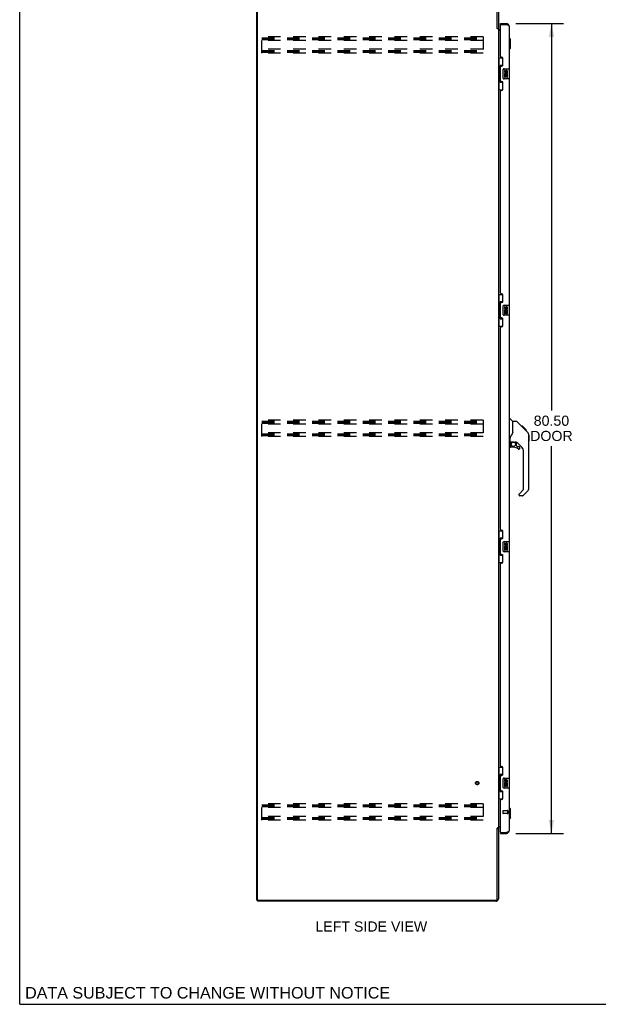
# Model space of a CAD drawing. Header units: inches. Extents: x 0 to 229, y 0 to 148.
# Tile 1 of 11: x 0 to 58, y 0 to 98. Entities that reach past the tile are written whole.
import ezdxf

# ---------------------------------------------------------------- set-up
doc = ezdxf.new("R2010")
doc.units = ezdxf.units.IN
doc.header["$LTSCALE"] = 12.573106
doc.header["$MEASUREMENT"] = 0
doc.linetypes.add('HIDDEN', pattern=[0.2, 0.1, -0.1])
doc.layers.get('0').update_dxf_attribs({"linetype": 'CONTINUOUS'})
for name, color, linetype in [('02___PRT_ALL_AXES', 7, 'CONTINUOUS'), ('DEFAULT_2', 8, 'HIDDEN'), ('DIMENSIONS', 7, 'CONTINUOUS')]:
    doc.layers.add(name, color=color, linetype=linetype)
doc.styles.get("Standard").update_dxf_attribs({"font": 'arial.ttf'})
doc.dimstyles.new('DIMSTYLE_2', dxfattribs={"dimtxt": 1.008538, "dimasz": 1.344717, "dimexe": 0.09, "dimexo": 0.07, "dimgap": 0.0375, "dimtad": 0, "dimtih": 1, "dimtoh": 1, "dimzin": 4, "dimdsep": 46, "dimtxsty": 'Standard', "dimblk": '_FILLED', "dimblk1": '_FILLED', "dimblk2": '_FILLED', "dimcen": 0.09, "dimazin": 1, "dimtfac": 1, "dimtdec": 3, "dimtofl": 0, "dimtmove": 0, "dimatfit": 3, "dimldrblk": '_FILLED', "dimfxl": 1, "dimtolj": 1, "dimtzin": 4, "dimarcsym": 0})

# ---------------------------------------------------------------- blocks, each defined once
blk = doc.blocks.new('_FILLED')
at = {"color": 0, "linetype": 'ByBlock'}
blk.add_solid([(0, 0), (-1, 0.2), (-1, -0.2)], dxfattribs=at)
blk = doc.blocks.new('*D2')
at = {"layer": 'DIMENSIONS', "color": 2, "linetype": 'Continuous'}
for p, q in [((49.33, 97.49), (54.063, 97.49)), ((52.853, 97.49), (52.853, 59.019)), ((52.853, 16.99), (52.853, 55.489)), ((49.33, 16.99), (54.063, 16.99))]:
    blk.add_line(p, q, dxfattribs=at)
at = {"layer": 'DIMENSIONS', "color": 2, "linetype": 'Continuous', "xscale": 1.3447171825, "yscale": 1.3447171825, "zscale": 1.3447171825}
for p, rotation in [((52.853, 97.49), 90), ((52.853, 16.99), 270)]:
    blk.add_blockref('_FILLED', p, dxfattribs=dict(at, rotation=rotation))
at = {"layer": 'DIMENSIONS', "color": 2, "linetype": 'Continuous', "insert": (52.853, 58.515), "char_height": 1.0085, "width": 4.22161, "attachment_point": 2, "line_spacing_factor": 0.9}
blk.add_mtext('80.50\\PDOOR', dxfattribs=at)

msp = doc.modelspace()

# ---------------------------------------------------------------- linework, layer by layer
at = {"color": 7, "linetype": 'Continuous'}
for p, q in [((0, 0), (0, 147.919)), ((47.473, 96.999), (47.577, 96.999)), ((47.781, 97.386), (47.781, 97.49)), ((47.801, 97.386), (47.781, 97.386)), ((48.389, 97.49), (48.389, 97.386)), ((48.674, 96.041), (48.635, 96.041)), ((48.674, 94.939), (48.674, 96.041)), ((48.793, 95.923), (48.674, 96.041)), ((48.793, 95.057), (48.793, 95.923)), ((48.674, 94.939), (48.635, 94.939)), ((48.793, 95.057), (48.674, 94.939)), ((47.577, 94.065), (48.018, 94.065)), ((47.616, 94.065), (47.616, 93.04)), ((47.981, 94.065), (47.981, 93.285)), ((47.594, 93.04), (47.594, 91.94)), ((47.594, 93.04), (47.717, 93.04)), ((47.717, 93.07), (47.717, 93.091)), ((47.717, 91.94), (47.717, 93.04)), ((47.754, 93.33), (47.754, 91.65)), ((47.981, 93.33), (47.754, 93.33)), ((48.14, 92.99), (48.68, 92.99)), ((48.04, 92.09), (48.04, 92.89)), ((48.695, 92.005), (48.695, 92.975)), ((47.594, 91.94), (47.717, 91.94)), ((47.616, 91.94), (47.616, 90.915)), ((47.717, 91.889), (47.717, 91.91)), ((47.754, 91.65), (47.981, 91.65)), ((47.981, 91.695), (47.981, 90.915)), ((48.68, 91.99), (48.14, 91.99)), ((47.577, 90.915), (48.018, 90.915)), ((47.577, 70.565), (48.018, 70.565)), ((47.616, 70.565), (47.616, 69.54)), ((47.981, 70.565), (47.981, 69.785)), ((47.594, 69.54), (47.594, 68.44)), ((47.594, 69.54), (47.717, 69.54)), ((47.717, 69.57), (47.717, 69.591)), ((47.717, 68.44), (47.717, 69.54)), ((47.754, 69.83), (47.754, 68.15)), ((47.981, 69.83), (47.754, 69.83)), ((48.14, 69.49), (48.68, 69.49)), ((48.04, 68.59), (48.04, 69.39)), ((48.695, 68.505), (48.695, 69.475)), ((47.594, 68.44), (47.717, 68.44)), ((47.616, 68.44), (47.616, 67.415)), ((47.717, 68.389), (47.717, 68.41)), ((47.754, 68.15), (47.981, 68.15)), ((47.981, 68.195), (47.981, 67.415)), ((48.68, 68.49), (48.14, 68.49)), ((47.577, 67.415), (48.018, 67.415)), ((48.635, 58.244), (48.698, 58.244)), ((49.023, 57.935), (48.725, 58.232)), ((49.39, 57.929), (49.029, 57.929)), ((49.029, 56.824), (49.029, 57.929)), ((50.211, 57.141), (49.446, 57.906)), ((49.967, 57.451), (49.9, 57.451)), ((49.974, 57.444), (49.907, 57.444)), ((49.984, 57.434), (49.917, 57.434)), ((49.99, 57.428), (49.924, 57.428)), ((49.998, 57.42), (49.932, 57.42)), ((50.018, 57.4), (49.951, 57.4)), ((49.967, 57.451), (50.294, 57.124)), ((50.041, 57.377), (49.974, 57.377)), ((50.064, 57.354), (49.997, 57.354)), ((50.088, 57.33), (50.021, 57.33)), ((50.112, 57.307), (50.045, 57.307)), ((50.135, 57.283), (50.068, 57.283)), ((50.157, 57.261), (50.091, 57.261)), ((50.178, 57.241), (50.111, 57.241)), ((50.195, 57.223), (50.128, 57.223)), ((50.208, 57.21), (50.141, 57.21)), ((50.212, 57.206), (50.145, 57.206)), ((50.214, 57.204), (50.147, 57.204)), ((50.215, 57.203), (50.148, 57.203)), ((50.215, 57.203), (50.149, 57.203)), ((50.197, 57.153), (50.149, 57.202)), ((50.218, 57.2), (50.151, 57.2)), ((50.222, 57.196), (50.155, 57.196)), ((50.228, 57.19), (50.161, 57.19)), ((50.242, 57.176), (50.175, 57.176)), ((50.257, 57.161), (50.19, 57.161)), ((50.21, 57.14), (50.197, 57.153)), ((50.264, 57.154), (50.198, 57.154)), ((50.271, 57.147), (50.205, 57.147)), ((50.21, 57.14), (50.489, 56.862)), ((50.283, 57.135), (50.217, 57.135)), ((50.289, 57.129), (50.222, 57.129)), ((50.292, 57.126), (50.225, 57.126)), ((50.293, 57.125), (50.227, 57.125)), ((50.294, 57.124), (50.227, 57.124)), ((50.294, 57.124), (50.227, 57.124)), ((50.383, 57.036), (50.294, 57.124)), ((50.312, 57.04), (50.378, 57.04)), ((50.38, 57.038), (50.313, 57.038)), ((50.383, 57.036), (50.316, 57.036)), ((48.714, 55.862), (48.635, 55.862)), ((48.753, 55.901), (48.753, 56.308)), ((48.773, 55.903), (49.068, 55.903)), ((48.811, 55.823), (48.891, 55.903)), ((48.825, 55.809), (48.819, 55.816)), ((49.068, 55.903), (49.075, 55.903)), ((49.341, 55.862), (49.253, 55.862)), ((49.383, 55.53), (49.383, 55.857)), ((49.919, 55.366), (49.417, 55.867)), ((50.603, 56.607), (50.603, 56.613)), ((50.604, 51.301), (50.604, 56.585)), ((50.615, 56.589), (50.615, 56.002)), ((48.753, 55.684), (48.753, 55.447)), ((49.068, 55.368), (48.832, 55.368)), ((49.387, 55.522), (49.458, 55.45)), ((49.467, 55.447), (49.619, 55.447)), ((49.698, 55.249), (49.698, 55.368)), ((50.092, 51.215), (50.092, 54.948)), ((49.633, 50.724), (50.069, 51.159)), ((50.488, 51.022), (50.036, 50.57)), ((49.619, 50.69), (49.619, 50.626)), ((49.98, 50.547), (49.698, 50.547)), ((47.577, 47.065), (48.018, 47.065)), ((47.616, 47.065), (47.616, 46.04)), ((47.981, 47.065), (47.981, 46.285)), ((47.594, 46.04), (47.717, 46.04)), ((47.594, 46.04), (47.594, 44.94)), ((47.717, 46.07), (47.717, 46.091)), ((47.717, 44.94), (47.717, 46.04)), ((47.981, 46.33), (47.754, 46.33)), ((47.754, 46.33), (47.754, 44.65)), ((48.04, 45.09), (48.04, 45.89)), ((48.14, 45.99), (48.68, 45.99)), ((48.695, 45.005), (48.695, 45.975)), ((47.594, 44.94), (47.717, 44.94)), ((47.616, 44.94), (47.616, 43.915)), ((47.717, 44.889), (47.717, 44.91)), ((47.754, 44.65), (47.981, 44.65)), ((47.981, 44.695), (47.981, 43.915)), ((48.68, 44.99), (48.14, 44.99)), ((47.577, 43.915), (48.018, 43.915)), ((47.577, 23.565), (48.018, 23.565)), ((47.616, 23.565), (47.616, 22.54)), ((47.981, 23.565), (47.981, 22.785)), ((47.594, 22.54), (47.717, 22.54)), ((47.594, 22.54), (47.594, 21.44)), ((47.717, 22.57), (47.717, 22.591)), ((47.717, 21.44), (47.717, 22.54)), ((47.981, 22.83), (47.754, 22.83)), ((47.754, 22.83), (47.754, 21.15)), ((48.04, 21.59), (48.04, 22.39)), ((48.14, 22.49), (48.68, 22.49)), ((48.695, 21.505), (48.695, 22.475)), ((47.594, 21.44), (47.717, 21.44)), ((47.616, 21.44), (47.616, 20.415)), ((47.717, 21.389), (47.717, 21.41)), ((47.754, 21.15), (47.981, 21.15)), ((47.981, 21.195), (47.981, 20.415)), ((48.68, 21.49), (48.14, 21.49)), ((47.577, 20.415), (48.018, 20.415)), ((48.674, 19.541), (48.635, 19.541)), ((48.793, 19.423), (48.674, 19.541)), ((48.674, 18.439), (48.674, 19.541)), ((48.793, 18.557), (48.793, 19.423)), ((48.674, 18.439), (48.635, 18.439)), ((48.793, 18.557), (48.674, 18.439)), ((47.473, 17.48), (47.577, 17.48)), ((47.781, 17.094), (47.801, 17.094)), ((47.781, 17.094), (47.781, 16.99)), ((48.389, 16.99), (48.389, 17.094)), ((23.577, 10.344), (23.68, 10.344)), ((23.629, 10.344), (23.629, 10.24)), ((0, 0), (228.602, 0))]:
    msp.add_line(p, q, dxfattribs=at)
at = {"color": 3, "linetype": 'Continuous'}
for p, q in [((23.577, 10.344), (23.577, 100.136)), ((23.629, 10.406), (23.629, 100.073)), ((47.473, 96.988), (47.473, 100.032)), ((47.577, 99.993), (47.577, 96.986)), ((47.487, 96.966), (47.484, 96.97)), ((47.577, 96.947), (47.503, 96.947)), ((47.577, 96.947), (47.577, 17.532)), ((47.781, 97.49), (48.389, 97.49)), ((47.781, 94.197), (47.781, 97.366)), ((47.801, 97.386), (48.389, 97.386)), ((48.635, 97.243), (48.635, 92.99)), ((47.781, 96.792), (47.577, 96.792)), ((47.72, 96.844), (47.781, 96.844)), ((47.901, 94.137), (47.841, 94.137)), ((48.031, 93.387), (48.031, 94.007)), ((47.781, 91.782), (47.781, 93.197)), ((47.841, 93.257), (47.901, 93.257)), ((47.901, 91.722), (47.841, 91.722)), ((48.031, 90.972), (48.031, 91.592)), ((48.635, 91.99), (48.635, 69.49)), ((47.781, 70.697), (47.781, 90.782)), ((47.841, 90.842), (47.901, 90.842)), ((47.901, 70.637), (47.841, 70.637)), ((48.031, 69.887), (48.031, 70.507)), ((47.781, 68.282), (47.781, 69.697)), ((47.841, 69.757), (47.901, 69.757)), ((47.901, 68.222), (47.841, 68.222)), ((48.031, 67.472), (48.031, 68.092)), ((48.635, 68.49), (48.635, 45.99)), ((47.781, 47.197), (47.781, 67.282)), ((47.841, 67.342), (47.901, 67.342)), ((47.901, 47.137), (47.841, 47.137)), ((48.031, 46.387), (48.031, 47.007)), ((47.781, 44.782), (47.781, 46.197)), ((47.841, 46.257), (47.901, 46.257)), ((47.901, 44.722), (47.841, 44.722)), ((48.031, 43.972), (48.031, 44.592)), ((48.635, 44.99), (48.635, 22.49)), ((47.781, 23.697), (47.781, 43.782)), ((47.841, 43.842), (47.901, 43.842)), ((47.901, 23.637), (47.841, 23.637)), ((48.031, 22.887), (48.031, 23.507)), ((47.781, 21.282), (47.781, 22.697)), ((47.841, 22.757), (47.901, 22.757)), ((47.901, 21.222), (47.841, 21.222)), ((48.031, 20.472), (48.031, 21.092)), ((48.635, 21.49), (48.635, 17.236)), ((47.781, 17.114), (47.781, 20.282)), ((47.841, 20.342), (47.901, 20.342)), ((47.577, 17.688), (47.781, 17.688)), ((47.781, 17.636), (47.72, 17.636)), ((47.473, 10.448), (47.473, 17.492)), ((47.577, 17.532), (47.503, 17.532)), ((47.577, 17.493), (47.577, 10.486)), ((47.781, 16.99), (48.389, 16.99)), ((47.801, 17.094), (48.389, 17.094)), ((47.331, 10.24), (23.629, 10.24)), ((23.692, 10.344), (47.369, 10.344))]:
    msp.add_line(p, q, dxfattribs=at)
for points in [[(47.484, 96.97), (47.484, 96.972), (47.483, 96.973), (47.482, 96.975), (47.481, 96.977), (47.48, 96.978), (47.478, 96.98), (47.477, 96.982), (47.476, 96.984), (47.475, 96.986), (47.473, 96.988)], [(47.503, 96.947), (47.501, 96.949), (47.499, 96.95), (47.497, 96.952), (47.496, 96.953), (47.494, 96.955), (47.493, 96.956), (47.492, 96.958), (47.491, 96.959), (47.49, 96.961), (47.489, 96.962), (47.488, 96.963), (47.487, 96.965), (47.487, 96.966)], [(48.635, 97.243), (48.635, 97.249), (48.633, 97.255), (48.63, 97.261), (48.627, 97.267), (48.622, 97.273), (48.616, 97.279), (48.61, 97.285), (48.602, 97.291), (48.594, 97.297), (48.584, 97.303), (48.574, 97.309), (48.563, 97.315), (48.551, 97.32), (48.539, 97.326), (48.526, 97.332), (48.512, 97.338), (48.498, 97.344), (48.483, 97.35), (48.468, 97.356), (48.452, 97.362), (48.437, 97.368), (48.421, 97.374), (48.405, 97.38), (48.389, 97.386)], [(47.487, 17.514), (47.484, 17.51), (47.484, 17.508), (47.483, 17.506), (47.482, 17.505), (47.481, 17.503), (47.48, 17.501), (47.478, 17.499), (47.477, 17.498), (47.476, 17.496), (47.475, 17.494), (47.473, 17.492)], [(47.503, 17.532), (47.501, 17.531), (47.499, 17.529), (47.497, 17.528), (47.496, 17.526), (47.494, 17.525), (47.493, 17.523), (47.492, 17.522), (47.491, 17.52), (47.49, 17.519), (47.489, 17.518), (47.488, 17.516), (47.487, 17.515), (47.487, 17.514)], [(48.389, 17.094), (48.405, 17.1), (48.421, 17.106), (48.437, 17.112), (48.452, 17.118), (48.468, 17.123), (48.483, 17.129), (48.498, 17.135), (48.512, 17.141), (48.526, 17.147), (48.539, 17.153), (48.551, 17.159), (48.563, 17.165), (48.574, 17.171), (48.584, 17.177), (48.594, 17.183), (48.602, 17.189), (48.61, 17.195), (48.616, 17.201), (48.622, 17.207), (48.627, 17.213), (48.63, 17.218), (48.633, 17.224), (48.635, 17.23), (48.635, 17.236)]]:
    msp.add_lwpolyline(points, dxfattribs=at)
at = {"color": 7, "linetype": 'Continuous'}
for points in [[(47.754, 93.306), (47.754, 93.303), (47.755, 93.299), (47.756, 93.295), (47.757, 93.291), (47.759, 93.286), (47.761, 93.281), (47.763, 93.275), (47.766, 93.269), (47.77, 93.263), (47.773, 93.256), (47.778, 93.249), (47.782, 93.241), (47.788, 93.232), (47.79, 93.229)], [(48.04, 92.89), (48.04, 92.896), (48.041, 92.902), (48.042, 92.908), (48.043, 92.914), (48.045, 92.92), (48.047, 92.926)], [(48.047, 92.054), (48.045, 92.059), (48.043, 92.065), (48.042, 92.071), (48.041, 92.077), (48.04, 92.083), (48.04, 92.09)], [(47.79, 91.751), (47.788, 91.747), (47.782, 91.739), (47.778, 91.731), (47.773, 91.724), (47.77, 91.717), (47.766, 91.71), (47.763, 91.704), (47.761, 91.699), (47.759, 91.694), (47.757, 91.689), (47.756, 91.685), (47.755, 91.681), (47.754, 91.677), (47.754, 91.674)], [(47.754, 69.806), (47.754, 69.803), (47.755, 69.799), (47.756, 69.795), (47.757, 69.791), (47.759, 69.786), (47.761, 69.781), (47.763, 69.775), (47.766, 69.769), (47.77, 69.763), (47.773, 69.756), (47.778, 69.749), (47.782, 69.741), (47.788, 69.732), (47.79, 69.729)], [(48.04, 69.39), (48.04, 69.396), (48.041, 69.402), (48.042, 69.408), (48.043, 69.414), (48.045, 69.42), (48.047, 69.426)], [(48.047, 68.554), (48.045, 68.559), (48.043, 68.565), (48.042, 68.571), (48.041, 68.577), (48.04, 68.583), (48.04, 68.59)], [(47.79, 68.251), (47.788, 68.247), (47.782, 68.239), (47.778, 68.231), (47.773, 68.224), (47.77, 68.217), (47.766, 68.21), (47.763, 68.204), (47.761, 68.199), (47.759, 68.194), (47.757, 68.189), (47.756, 68.185), (47.755, 68.181), (47.754, 68.177), (47.754, 68.174)], [(49.446, 57.906), (49.438, 57.912), (49.429, 57.918), (49.42, 57.923), (49.41, 57.926), (49.4, 57.928), (49.39, 57.929)], [(49.029, 56.887), (49.008, 56.83), (48.978, 56.761), (48.941, 56.69), (48.899, 56.617), (48.851, 56.543), (48.806, 56.479)], [(50.149, 57.202), (50.128, 57.224), (50.105, 57.246), (50.083, 57.268)], [(50.604, 56.585), (50.603, 56.613), (50.597, 56.654), (50.588, 56.695), (50.574, 56.735), (50.556, 56.772), (50.534, 56.808), (50.508, 56.841), (50.489, 56.862)], [(48.806, 56.479), (48.796, 56.463), (48.781, 56.434), (48.768, 56.402), (48.759, 56.368), (48.754, 56.333), (48.753, 56.308)], [(48.825, 55.809), (48.816, 55.799), (48.807, 55.788), (48.799, 55.777), (48.793, 55.765), (48.787, 55.752), (48.782, 55.739), (48.778, 55.726), (48.775, 55.712), (48.774, 55.698), (48.773, 55.684)], [(48.814, 55.821), (48.813, 55.822), (48.812, 55.823), (48.811, 55.823), (48.811, 55.823)], [(48.819, 55.816), (48.817, 55.818), (48.814, 55.821)], [(49.075, 55.903), (49.095, 55.902), (49.116, 55.9), (49.137, 55.896), (49.156, 55.891), (49.175, 55.886), (49.191, 55.88), (49.205, 55.875), (49.217, 55.871), (49.227, 55.867), (49.236, 55.865), (49.244, 55.863), (49.252, 55.862), (49.253, 55.862)], [(47.754, 46.306), (47.754, 46.303), (47.755, 46.299), (47.756, 46.295), (47.757, 46.291), (47.759, 46.286), (47.761, 46.281), (47.763, 46.275), (47.766, 46.269), (47.77, 46.263), (47.773, 46.256), (47.778, 46.249), (47.782, 46.241), (47.788, 46.232), (47.79, 46.229)], [(48.04, 45.89), (48.04, 45.896), (48.041, 45.902), (48.042, 45.908), (48.043, 45.914), (48.045, 45.92), (48.047, 45.926)], [(48.047, 45.054), (48.045, 45.059), (48.043, 45.065), (48.042, 45.071), (48.041, 45.077), (48.04, 45.083), (48.04, 45.09)], [(47.79, 44.751), (47.788, 44.747), (47.782, 44.739), (47.778, 44.731), (47.773, 44.724), (47.77, 44.717), (47.766, 44.71), (47.763, 44.704), (47.761, 44.699), (47.759, 44.694), (47.757, 44.689), (47.756, 44.685), (47.755, 44.681), (47.754, 44.677), (47.754, 44.674)], [(47.754, 22.806), (47.754, 22.803), (47.755, 22.799), (47.756, 22.795), (47.757, 22.791), (47.759, 22.786), (47.761, 22.781), (47.763, 22.775), (47.766, 22.769), (47.77, 22.763), (47.773, 22.756), (47.778, 22.749), (47.782, 22.741), (47.788, 22.732), (47.79, 22.729)], [(48.04, 22.39), (48.04, 22.396), (48.041, 22.402), (48.042, 22.408), (48.043, 22.414), (48.045, 22.42), (48.047, 22.426)], [(48.047, 21.554), (48.045, 21.559), (48.043, 21.565), (48.042, 21.571), (48.041, 21.577), (48.04, 21.583), (48.04, 21.59)], [(47.79, 21.251), (47.788, 21.247), (47.782, 21.239), (47.778, 21.231), (47.773, 21.224), (47.77, 21.217), (47.766, 21.21), (47.763, 21.204), (47.761, 21.199), (47.759, 21.194), (47.757, 21.189), (47.756, 21.185), (47.755, 21.181), (47.754, 21.177), (47.754, 21.174)]]:
    msp.add_lwpolyline(points, dxfattribs=at)
msp.add_circle((49.068, 55.663), 0.217, dxfattribs=at)
at = {"color": 3, "linetype": 'Continuous'}
for centre, radius, start, end in [((47.72, 96.986), 0.142, 180, 270), ((47.801, 97.366), 0.02, 90, 180), ((48.389, 97.243), 0.246, 0, 90), ((47.841, 94.197), 0.06, 180, 270), ((47.901, 94.007), 0.13, 0, 90), ((47.841, 93.197), 0.06, 90, 180), ((47.901, 93.387), 0.13, 270, 360), ((47.841, 91.782), 0.06, 180, 270), ((47.901, 91.592), 0.13, 0, 90), ((47.841, 90.782), 0.06, 90, 180), ((47.901, 90.972), 0.13, 270, 360), ((47.841, 70.697), 0.06, 180, 270), ((47.901, 70.507), 0.13, 0, 90), ((47.841, 69.697), 0.06, 90, 180), ((47.901, 69.887), 0.13, 270, 360), ((47.841, 68.282), 0.06, 180, 270), ((47.901, 68.092), 0.13, 0, 90), ((47.841, 67.282), 0.06, 90, 180), ((47.901, 67.472), 0.13, 270, 360), ((47.841, 47.197), 0.06, 180, 270), ((47.901, 47.007), 0.13, 0, 90), ((47.841, 46.197), 0.06, 90, 180), ((47.901, 46.387), 0.13, 270, 360), ((47.841, 44.782), 0.06, 180, 270), ((47.901, 44.592), 0.13, 0, 90), ((47.841, 43.782), 0.06, 90, 180), ((47.901, 43.972), 0.13, 270, 360), ((47.841, 23.697), 0.06, 180, 270), ((47.901, 23.507), 0.13, 0, 90), ((47.841, 22.697), 0.06, 90, 180), ((47.901, 22.887), 0.13, 270, 360), ((47.841, 21.282), 0.06, 180, 270), ((47.901, 21.092), 0.13, 0, 90), ((47.841, 20.282), 0.06, 90, 180), ((47.901, 20.472), 0.13, 270, 360), ((47.72, 17.493), 0.142, 90, 180), ((47.801, 17.114), 0.02, 180, 270), ((48.389, 17.236), 0.246, 270, 360), ((23.692, 10.406), 0.0625, 180, 270), ((47.331, 10.486), 0.246, 270, 360), ((47.369, 10.448), 0.104, 270, 360)]:
    msp.add_arc(centre, radius, start, end, dxfattribs=at)
at = {"color": 7, "linetype": 'Continuous'}
for centre, radius, start, end in [((48.389, 97.243), 0.142, 48.66126, 90), ((48.471, 97.1), 0.26, 90, 92.59366), ((48.14, 92.89), 0.1, 90, 158.79459), ((48.68, 92.975), 0.015, 0, 90), ((48.14, 92.09), 0.1, 201.20502, 270), ((48.68, 92.005), 0.015, 270, 360), ((48.14, 69.39), 0.1, 90, 158.79459), ((48.68, 69.475), 0.015, 0, 90), ((48.14, 68.59), 0.1, 201.20502, 270), ((48.68, 68.505), 0.015, 270, 360), ((48.698, 58.204), 0.0394, 45, 90), ((49.009, 57.921), 0.0197, 7.5, 45), ((48.714, 55.901), 0.0394, 270, 360), ((48.773, 55.923), 0.0197, 180, 270), ((48.95, 55.684), 0.197, 135, 180), ((49.341, 55.665), 0.197, 45, 90), ((50.596, 56.589), 0.0197, 0, 68.93953), ((50.596, 56.002), 0.0197, 293.60704, 360), ((48.832, 55.447), 0.0787, 180, 270), ((49.068, 54.58), 0.787, 50.4788, 90), ((49.395, 55.53), 0.0118, 180, 225), ((49.467, 55.458), 0.0118, 225, 270), ((49.619, 55.249), 0.0787, 230.4788, 360), ((49.619, 55.368), 0.0787, 0, 90), ((49.501, 54.948), 0.591, 0, 45), ((50.013, 51.215), 0.0787, 315, 360), ((50.21, 51.301), 0.394, 315, 360), ((49.667, 50.69), 0.0472, 135, 180), ((49.698, 50.626), 0.0787, 180, 270), ((49.98, 50.626), 0.0787, 270, 315), ((48.14, 45.89), 0.1, 90, 158.79459), ((48.14, 45.09), 0.1, 201.20502, 270), ((48.68, 45.975), 0.015, 0, 90), ((48.68, 45.005), 0.015, 270, 360), ((48.14, 22.39), 0.1, 90, 158.79459), ((48.14, 21.59), 0.1, 201.20502, 270), ((48.68, 22.475), 0.015, 0, 90), ((48.68, 21.505), 0.015, 270, 360), ((48.389, 17.236), 0.142, 270, 311.33874), ((48.471, 17.38), 0.26, 267.38818, 270)]:
    msp.add_arc(centre, radius, start, end, dxfattribs=at)
for centre, start_param, end_param in [((47.821, 93.08), 0.699287, 1.51401), ((47.821, 93.08), -4.655602, -3.84088), ((47.821, 91.899), 0.699287, 1.51401), ((47.821, 91.899), -4.655602, -3.84088), ((47.821, 69.58), 0.699287, 1.51401), ((47.821, 69.58), -4.655602, -3.84088), ((47.821, 68.399), 0.699287, 1.51401), ((47.821, 68.399), -4.655602, -3.84088), ((47.821, 46.08), 0.699287, 1.51401), ((47.821, 46.08), -4.655602, -3.84088), ((47.821, 44.899), 0.699287, 1.51401), ((47.821, 44.899), -4.655602, -3.84088), ((47.821, 22.58), 0.699287, 1.51401), ((47.821, 22.58), -4.655602, -3.84088), ((47.821, 21.399), 0.699287, 1.51401), ((47.821, 21.399), -4.655602, -3.84088)]:
    msp.add_ellipse(centre, major_axis=(0, 0.18), ratio=0.579493, start_param=start_param, end_param=end_param, dxfattribs=at)
at = {"layer": '02___PRT_ALL_AXES', "color": 7, "linetype": 'Continuous'}
for p, q in [((48.178, 92.836), (48.178, 92.699)), ((48.241, 92.836), (48.178, 92.836)), ((48.178, 92.374), (48.178, 92.144)), ((48.196, 92.374), (48.178, 92.374)), ((48.178, 92.144), (48.241, 92.144)), ((48.23, 92.374), (48.258, 92.394)), ((48.23, 92.374), (48.492, 92.374)), ((48.241, 92.699), (48.241, 92.836)), ((48.241, 92.144), (48.241, 92.311)), ((48.241, 92.311), (48.306, 92.311)), ((48.306, 92.762), (48.306, 92.693)), ((48.306, 92.311), (48.306, 92.175)), ((48.306, 92.175), (48.366, 92.175)), ((48.366, 92.699), (48.366, 92.741)), ((48.366, 92.175), (48.366, 92.311)), ((48.366, 92.311), (48.429, 92.311)), ((48.421, 92.41), (48.479, 92.385)), ((48.429, 92.741), (48.429, 92.605)), ((48.429, 92.605), (48.492, 92.605)), ((48.429, 92.311), (48.429, 92.144)), ((48.429, 92.144), (48.492, 92.144)), ((48.492, 92.605), (48.492, 92.741)), ((48.492, 92.144), (48.492, 92.374)), ((48.178, 69.336), (48.178, 69.199)), ((48.241, 69.336), (48.178, 69.336)), ((48.178, 68.874), (48.178, 68.644)), ((48.196, 68.874), (48.178, 68.874)), ((48.178, 68.644), (48.241, 68.644)), ((48.23, 68.874), (48.258, 68.894)), ((48.23, 68.874), (48.492, 68.874)), ((48.241, 69.199), (48.241, 69.336)), ((48.241, 68.644), (48.241, 68.811)), ((48.241, 68.811), (48.306, 68.811)), ((48.306, 69.262), (48.306, 69.193)), ((48.306, 68.811), (48.306, 68.675)), ((48.306, 68.675), (48.366, 68.675)), ((48.366, 69.199), (48.366, 69.241)), ((48.366, 68.675), (48.366, 68.811)), ((48.366, 68.811), (48.429, 68.811)), ((48.421, 68.91), (48.479, 68.885)), ((48.429, 69.241), (48.429, 69.105)), ((48.429, 69.105), (48.492, 69.105)), ((48.429, 68.811), (48.429, 68.644)), ((48.429, 68.644), (48.492, 68.644)), ((48.492, 69.105), (48.492, 69.241)), ((48.492, 68.644), (48.492, 68.874)), ((48.241, 45.836), (48.178, 45.836)), ((48.178, 45.836), (48.178, 45.699)), ((48.196, 45.374), (48.178, 45.374)), ((48.178, 45.374), (48.178, 45.144)), ((48.178, 45.144), (48.241, 45.144)), ((48.23, 45.374), (48.258, 45.394)), ((48.23, 45.374), (48.492, 45.374)), ((48.241, 45.699), (48.241, 45.836)), ((48.241, 45.311), (48.306, 45.311)), ((48.241, 45.144), (48.241, 45.311)), ((48.306, 45.762), (48.306, 45.693)), ((48.306, 45.311), (48.306, 45.175)), ((48.306, 45.175), (48.366, 45.175)), ((48.366, 45.699), (48.366, 45.741)), ((48.366, 45.311), (48.429, 45.311)), ((48.366, 45.175), (48.366, 45.311)), ((48.421, 45.41), (48.479, 45.385)), ((48.429, 45.741), (48.429, 45.605)), ((48.429, 45.605), (48.492, 45.605)), ((48.429, 45.311), (48.429, 45.144)), ((48.429, 45.144), (48.492, 45.144)), ((48.492, 45.605), (48.492, 45.741)), ((48.492, 45.144), (48.492, 45.374)), ((48.241, 22.336), (48.178, 22.336)), ((48.178, 22.336), (48.178, 22.199)), ((48.196, 21.874), (48.178, 21.874)), ((48.178, 21.874), (48.178, 21.644)), ((48.178, 21.644), (48.241, 21.644)), ((48.23, 21.874), (48.258, 21.894)), ((48.23, 21.874), (48.492, 21.874)), ((48.241, 22.199), (48.241, 22.336)), ((48.241, 21.811), (48.306, 21.811)), ((48.241, 21.644), (48.241, 21.811)), ((48.306, 22.262), (48.306, 22.193)), ((48.306, 21.811), (48.306, 21.675)), ((48.306, 21.675), (48.366, 21.675)), ((48.366, 22.199), (48.366, 22.241)), ((48.366, 21.811), (48.429, 21.811)), ((48.366, 21.675), (48.366, 21.811)), ((48.421, 21.91), (48.479, 21.885)), ((48.429, 22.241), (48.429, 22.105)), ((48.429, 22.105), (48.492, 22.105)), ((48.429, 21.811), (48.429, 21.644)), ((48.429, 21.644), (48.492, 21.644)), ((48.492, 22.105), (48.492, 22.241)), ((48.492, 21.644), (48.492, 21.874))]:
    msp.add_line(p, q, dxfattribs=at)
at = {"layer": '02___PRT_ALL_AXES', "color": 8, "linetype": 'HIDDEN'}
for p, q in [((48.488, 19.218), (48.041, 19.218)), ((48.488, 18.97), (48.041, 18.97)), ((48.488, 19.218), (48.488, 18.97))]:
    msp.add_line(p, q, dxfattribs=at)
msp.add_circle((45.473, 21.99), 0.124, dxfattribs=at)
at = {"layer": '02___PRT_ALL_AXES', "color": 7, "linetype": 'Continuous'}
for centre, radius, start, end in [((48.272, 92.699), 0.0943, 180, 360), ((48.332, 92.448), 0.154, 161.41988, 206.19629), ((48.335, 92.448), 0.157, 336.59665, 161.87913), ((48.335, 92.448), 0.157, 205.73705, 207.8532), ((48.272, 92.699), 0.0314, 180, 261.22946), ((48.335, 92.448), 0.0943, 336.59665, 215.11217), ((48.271, 92.704), 0.0362, 263.42855, 341.76278), ((48.398, 92.741), 0.0943, 68.69989, 167.43379), ((48.398, 92.741), 0.0314, 0, 180.04847), ((48.398, 92.741), 0.0943, 0, 68.67039), ((48.272, 69.199), 0.0943, 180, 360), ((48.332, 68.948), 0.154, 161.41988, 206.19629), ((48.335, 68.948), 0.157, 336.59665, 161.87913), ((48.335, 68.948), 0.157, 205.73705, 207.8532), ((48.272, 69.199), 0.0314, 180, 261.22946), ((48.335, 68.948), 0.0943, 336.59665, 215.11217), ((48.271, 69.204), 0.0362, 263.42855, 341.76278), ((48.398, 69.241), 0.0943, 68.69989, 167.43379), ((48.398, 69.241), 0.0314, 0, 180.04847), ((48.398, 69.241), 0.0943, 0, 68.67039), ((48.272, 45.699), 0.0943, 180, 360), ((48.332, 45.448), 0.154, 161.41988, 206.19629), ((48.335, 45.448), 0.157, 336.59665, 161.87913), ((48.335, 45.448), 0.157, 205.73705, 207.8532), ((48.272, 45.699), 0.0314, 180, 261.22946), ((48.335, 45.448), 0.0943, 336.59665, 215.11217), ((48.271, 45.704), 0.0362, 263.42855, 341.76278), ((48.398, 45.741), 0.0943, 68.69989, 167.43379), ((48.398, 45.741), 0.0314, 0, 180.04847), ((48.398, 45.741), 0.0943, 0, 68.67039), ((48.272, 22.199), 0.0943, 180, 360), ((48.332, 21.948), 0.154, 161.41988, 206.19629), ((48.335, 21.948), 0.157, 336.59665, 161.87913), ((48.335, 21.948), 0.157, 205.73705, 207.8532), ((48.272, 22.199), 0.0314, 180, 261.22946), ((48.335, 21.948), 0.0943, 336.59665, 215.11217), ((48.271, 22.204), 0.0362, 263.42855, 341.76278), ((48.398, 22.241), 0.0943, 68.69989, 167.43379), ((48.398, 22.241), 0.0314, 0, 180.04847), ((48.398, 22.241), 0.0943, 0, 68.67039)]:
    msp.add_arc(centre, radius, start, end, dxfattribs=at)
at = {"layer": 'DEFAULT_2', "color": 8, "linetype": 'HIDDEN'}
for p, q in [((24.056, 94.552), (24.056, 96.177)), ((46.056, 96.177), (24.056, 96.177)), ((24.056, 96.073), (46.056, 96.073)), ((24.056, 95.983), (46.056, 95.983)), ((46.056, 96.177), (46.056, 94.552)), ((24.056, 95.906), (46.056, 95.906)), ((46.056, 95.802), (24.056, 95.802)), ((46.056, 94.927), (24.056, 94.927)), ((24.056, 94.823), (46.056, 94.823)), ((24.056, 94.733), (46.056, 94.733)), ((24.056, 94.656), (46.056, 94.656)), ((46.056, 94.552), (24.056, 94.552)), ((24.056, 56.427), (24.056, 58.052)), ((46.056, 58.052), (24.056, 58.052)), ((24.056, 57.948), (46.056, 57.948)), ((24.056, 57.858), (46.056, 57.858)), ((24.056, 57.781), (46.056, 57.781)), ((46.056, 58.052), (46.056, 56.427)), ((46.056, 57.677), (24.056, 57.677)), ((46.056, 56.802), (24.056, 56.802)), ((24.056, 56.698), (46.056, 56.698)), ((24.056, 56.608), (46.056, 56.608)), ((24.056, 56.531), (46.056, 56.531)), ((46.056, 56.427), (24.056, 56.427)), ((46.056, 19.927), (24.056, 19.927)), ((24.056, 18.302), (24.056, 19.927)), ((24.056, 19.823), (46.056, 19.823)), ((24.056, 19.733), (46.056, 19.733)), ((24.056, 19.656), (46.056, 19.656)), ((46.056, 19.927), (46.056, 18.302)), ((46.056, 19.552), (24.056, 19.552)), ((46.056, 18.677), (24.056, 18.677)), ((48.031, 19.208), (48.031, 18.98)), ((48.488, 19.236), (48.488, 18.952)), ((48.531, 19.236), (48.531, 18.952)), ((24.056, 18.573), (46.056, 18.573)), ((24.056, 18.483), (46.056, 18.483)), ((24.056, 18.406), (46.056, 18.406)), ((46.056, 18.302), (24.056, 18.302))]:
    msp.add_line(p, q, dxfattribs=at)
for radius in [0.164, 0.124]:
    msp.add_circle((45.473, 21.99), radius, dxfattribs=at)
for centre, radius, start, end in [((48.041, 19.208), 0.01, 90, 180), ((48.041, 18.98), 0.01, 180, 270), ((48.51, 19.236), 0.0215, 0, 180), ((48.51, 18.952), 0.0215, 180, 360)]:
    msp.add_arc(centre, radius, start, end, dxfattribs=at)

# ---------------------------------------------------------------- texts
at = {"layer": 'DIMENSIONS', "color": 2, "linetype": 'Continuous', "attachment_point": 2, "line_spacing_factor": 0.9}
for s, insert, char_height, width in [('LEFT SIDE VIEW', (34.947, 8.236), 1.00854, 11.09017), ('DATA SUBJECT TO CHANGE WITHOUT NOTICE', (18.677, 1.718), 1.14301, 36.21088)]:
    msp.add_mtext(s, dxfattribs=dict(at, insert=insert, char_height=char_height, width=width))

# ---------------------------------------------------------------- dimensions: what is measured, and where the dimension line sits
at = {"layer": 'DIMENSIONS', "color": 2, "linetype": 'Continuous'}
dim = msp.add_linear_dim(base=(52.853, 97.49), p1=(49.26, 16.99), p2=(49.26, 97.49), angle=90, text='<>\\PDOOR', dimstyle='DIMSTYLE_2', dxfattribs=at)
dim.commit()
dim.dimension.update_dxf_attribs({"geometry": '*D2', "text_midpoint": (52.853, 57.254), "dimtype": 160})

doc.saveas('drawing.dxf')
